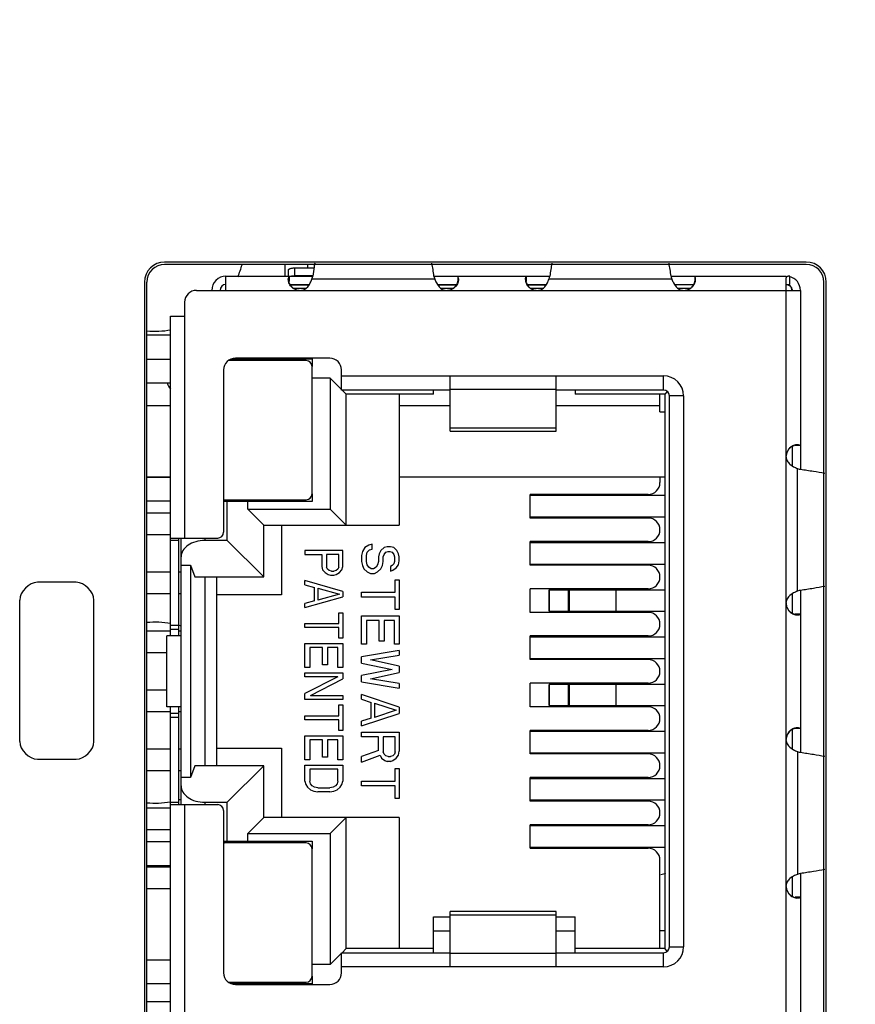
# Model space of a CAD drawing. Header units: inches. Extents: x 0 to 34, y 0 to 22.
# Tile 30 of 121: x 17.8 to 18.5, y 8.7 to 9.5. Entities that reach past the tile are written whole.
import ezdxf

# ---------------------------------------------------------------- set-up
doc = ezdxf.new("R2010")
doc.units = ezdxf.units.IN
doc.header["$LTSCALE"] = 1.87
doc.header["$MEASUREMENT"] = 0
doc.layers.get('0').update_dxf_attribs({"linetype": 'CONTINUOUS'})
doc.layers.add('DIMENSIONS', color=7, linetype='CONTINUOUS')
doc.styles.get("Standard").update_dxf_attribs({"font": 'txt', "width": 0.8})
doc.dimstyles.new('DIMSTYLE_1', dxfattribs={"dimtxt": 0.125, "dimasz": 0.18, "dimexe": 0.125, "dimexo": 0.0625, "dimgap": 0.0625, "dimtad": 0, "dimtih": 1, "dimtoh": 1, "dimdec": 3, "dimzin": 4, "dimdsep": 46, "dimtxsty": 'STANDARD', "dimblk": '_FILLED', "dimblk1": '_FILLED', "dimblk2": '_FILLED', "dimcen": 0.09, "dimadec": 0, "dimazin": 0, "dimtp": 0.001, "dimtm": 0.001, "dimtfac": 1, "dimtdec": 3, "dimtofl": 0, "dimtmove": 0, "dimatfit": 3, "dimldrblk": '_FILLED', "dimfxl": 1, "dimtolj": 1, "dimtzin": 4, "dimarcsym": 0})

# ---------------------------------------------------------------- blocks, each defined once
blk = doc.blocks.new('_FILLED')
at = {"color": 0, "linetype": 'BYBLOCK'}
blk.add_solid([(0, 0), (-1, 0.1736), (-1, -0.1736)], dxfattribs=at)
blk = doc.blocks.new('*D11')
at = {"layer": 'DIMENSIONS', "color": 2, "linetype": 'CONTINUOUS'}
for p, q in [((18.56376, 10.16705), (19.71359, 10.16705)), ((19.58859, 10.16705), (19.58859, 9.55705)), ((19.58859, 8.69705), (19.58859, 9.11955)), ((18.56376, 8.69705), (19.71359, 8.69705))]:
    blk.add_line(p, q, dxfattribs=at)
at = {"layer": 'DIMENSIONS', "color": 2, "linetype": 'CONTINUOUS', "xscale": 0.18, "yscale": 0.18, "zscale": 0.18}
for p, rotation in [((19.58859, 10.16705), 90), ((19.58859, 8.69705), 270)]:
    blk.add_blockref('_FILLED', p, dxfattribs=dict(at, rotation=rotation))
at = {"layer": 'DIMENSIONS', "color": 2, "linetype": 'CONTINUOUS', "insert": (19.48859, 9.49455), "char_height": 0.125, "width": 0.7, "attachment_point": 2, "line_spacing_factor": 0.9}
blk.add_mtext('1.470\\P[37.34]', dxfattribs=at)
blk = doc.blocks.new('*D12')
at = {"layer": 'DIMENSIONS', "color": 2, "linetype": 'CONTINUOUS'}
for p, q in [((18.56376, 8.69705), (19.71359, 8.69705)), ((19.58859, 8.69705), (19.58859, 7.89805)), ((19.58859, 6.84905), (19.58859, 7.46055)), ((18.41226, 6.84905), (19.71359, 6.84905))]:
    blk.add_line(p, q, dxfattribs=at)
at = {"layer": 'DIMENSIONS', "color": 2, "linetype": 'CONTINUOUS', "xscale": 0.18, "yscale": 0.18, "zscale": 0.18}
for p, rotation in [((19.58859, 8.69705), 90), ((19.58859, 6.84905), 270)]:
    blk.add_blockref('_FILLED', p, dxfattribs=dict(at, rotation=rotation))
at = {"layer": 'DIMENSIONS', "color": 2, "linetype": 'CONTINUOUS', "insert": (19.48859, 7.83555), "char_height": 0.125, "width": 0.7, "attachment_point": 2, "line_spacing_factor": 0.9}
blk.add_mtext('1.848\\P[46.94]', dxfattribs=at)

msp = doc.modelspace()

# ---------------------------------------------------------------- linework, layer by layer
at = {"color": 7, "linetype": 'CONTINUOUS'}
for p, q in [((18.48626, 9.31905), (17.94226, 9.31905)), ((18.48626, 9.31705), (17.94226, 9.31705)), ((18.04429, 9.31705), (18.04429, 9.30705)), ((18.06359, 9.31405), (18.06359, 9.31705)), ((17.92526, 9.30205), (17.92526, 8.09205)), ((17.92726, 8.09205), (17.92726, 9.30205)), ((18.50126, 8.09205), (18.50126, 9.30205)), ((18.50326, 8.09205), (18.50326, 9.30205)), ((17.94726, 9.23655), (17.92726, 9.23655)), ((18.06226, 9.23555), (17.99658, 9.23555)), ((17.99809, 9.23655), (18.03776, 9.23655)), ((18.01776, 9.23555), (18.01776, 9.23655)), ((18.0386, 9.23605), (18.01776, 9.23605)), ((18.03776, 9.23655), (18.03776, 9.23605)), ((18.0386, 9.23605), (18.03875, 9.23555)), ((18.06726, 9.12255), (18.06726, 9.23055)), ((17.92726, 9.21655), (17.94726, 9.21655)), ((17.92726, 9.13655), (17.94726, 9.13655)), ((17.92726, 9.11655), (17.94726, 9.11655)), ((18.03776, 9.11655), (17.99226, 9.11655)), ((17.99326, 9.11755), (18.06226, 9.11755)), ((18.01691, 9.11705), (18.01676, 9.11755)), ((18.01691, 9.11705), (18.0386, 9.11705)), ((18.01776, 9.11655), (18.01776, 9.11705)), ((18.03776, 9.11705), (18.03776, 9.11655)), ((18.03875, 9.11755), (18.0386, 9.11705)), ((17.94726, 9.10605), (17.92726, 9.10605)), ((17.92726, 9.08805), (17.94726, 9.08805)), ((17.94726, 9.05605), (17.92726, 9.05605)), ((17.95626, 9.05605), (17.95426, 9.05605)), ((17.92726, 9.03805), (17.94726, 9.03805)), ((17.95426, 9.03805), (17.95626, 9.03805)), ((17.94726, 9.00605), (17.92726, 9.00605)), ((17.95626, 9.00605), (17.95426, 9.00605)), ((18.36626, 9.00105), (18.25226, 9.00105)), ((17.92726, 8.98805), (17.94426, 8.98805)), ((18.25226, 8.98305), (18.36626, 8.98305)), ((17.94426, 8.95605), (17.92726, 8.95605)), ((17.92726, 8.93805), (17.94726, 8.93805)), ((17.95426, 8.93805), (17.95626, 8.93805)), ((17.94726, 8.90605), (17.92726, 8.90605)), ((17.95626, 8.90605), (17.95426, 8.90605)), ((17.92726, 8.88805), (17.94726, 8.88805)), ((17.95426, 8.88805), (17.95626, 8.88805)), ((17.94726, 8.85605), (17.92726, 8.85605)), ((17.92726, 8.83805), (17.94726, 8.83805)), ((17.94726, 8.82755), (17.92726, 8.82755)), ((17.99226, 8.82755), (18.03776, 8.82755)), ((18.06226, 8.82655), (17.99326, 8.82655)), ((18.01776, 8.82655), (18.01776, 8.82755)), ((18.0386, 8.82705), (18.01776, 8.82705)), ((18.03776, 8.82755), (18.03776, 8.82705)), ((18.0386, 8.82705), (18.03875, 8.82655)), ((18.06726, 8.71355), (18.06726, 8.82155)), ((17.92726, 8.80755), (17.94726, 8.80755)), ((17.94726, 8.80605), (17.92726, 8.80605)), ((17.92726, 8.78805), (17.94726, 8.78805)), ((17.92726, 8.72755), (17.94726, 8.72755)), ((17.92726, 8.70755), (17.94726, 8.70755)), ((17.99658, 8.70855), (18.06226, 8.70855)), ((18.03776, 8.70755), (17.99808, 8.70755)), ((18.01691, 8.70805), (18.01676, 8.70855)), ((18.01691, 8.70805), (18.0386, 8.70805)), ((18.01776, 8.70755), (18.01776, 8.70805)), ((18.03776, 8.70805), (18.03776, 8.70755)), ((18.03875, 8.70855), (18.0386, 8.70805))]:
    msp.add_line(p, q, dxfattribs=at)
at = {"color": 6, "linetype": 'CONTINUOUS'}
for p, q in [((18.04726, 9.30705), (18.04726, 9.31231)), ((18.04978, 9.30726), (18.05226, 9.30748)), ((18.05226, 9.31405), (18.05226, 9.30748)), ((18.05226, 9.31405), (18.06905, 9.31405)), ((18.06772, 9.30748), (18.05226, 9.30748)), ((18.06772, 9.30611), (18.06787, 9.3072)), ((18.17064, 9.3072), (18.17079, 9.30611)), ((18.26872, 9.30611), (18.26887, 9.3072)), ((18.37164, 9.3072), (18.37179, 9.30611)), ((17.99426, 9.29505), (17.99426, 9.30705)), ((17.99426, 9.30705), (18.06772, 9.30705)), ((18.04714, 9.30484), (18.0472, 9.30543)), ((18.04737, 9.30632), (18.0472, 9.30543)), ((18.04773, 9.30705), (18.04737, 9.30632)), ((18.04773, 9.30705), (18.04773, 9.30265)), ((18.04884, 9.30005), (18.06488, 9.30005)), ((18.04902, 9.29976), (18.06469, 9.29976)), ((18.06359, 9.29813), (18.06499, 9.30004)), ((18.06499, 9.30004), (18.06577, 9.30138)), ((18.06717, 9.30457), (18.06772, 9.30611)), ((18.17134, 9.30457), (18.06717, 9.30457)), ((18.17079, 9.30705), (18.26872, 9.30705)), ((18.17079, 9.30611), (18.17134, 9.30457)), ((18.17274, 9.30138), (18.17352, 9.30004)), ((18.17352, 9.30004), (18.17492, 9.29813)), ((18.17363, 9.30005), (18.18967, 9.30005)), ((18.17382, 9.29976), (18.18949, 9.29976)), ((18.19078, 9.30705), (18.19078, 9.30265)), ((18.2482, 9.30543), (18.24814, 9.30484)), ((18.24837, 9.30632), (18.2482, 9.30543)), ((18.24873, 9.30705), (18.24837, 9.30632)), ((18.24873, 9.30705), (18.24873, 9.30265)), ((18.24984, 9.30005), (18.26588, 9.30005)), ((18.25002, 9.29976), (18.26569, 9.29976)), ((18.26459, 9.29813), (18.26599, 9.30004)), ((18.26599, 9.30004), (18.26677, 9.30138)), ((18.26817, 9.30457), (18.26872, 9.30611)), ((18.37234, 9.30457), (18.26817, 9.30457)), ((18.37179, 9.30705), (18.46926, 9.30705)), ((18.37179, 9.30611), (18.37234, 9.30457)), ((18.37374, 9.30138), (18.37452, 9.30004)), ((18.37452, 9.30004), (18.37592, 9.29813)), ((18.37463, 9.30005), (18.39067, 9.30005)), ((18.39178, 9.30705), (18.39178, 9.30265)), ((18.39237, 9.30484), (18.39231, 9.30543)), ((18.46957, 9.30647), (18.46926, 9.30558)), ((18.46926, 8.08851), (18.46926, 9.30558)), ((18.4695, 9.30005), (18.47226, 9.30005)), ((18.47226, 9.30005), (18.47226, 9.30705)), ((17.96926, 9.29505), (18.48126, 9.29505)), ((18.05162, 9.29705), (18.06228, 9.29705)), ((18.06083, 9.29585), (18.06239, 9.29693)), ((18.06239, 9.29693), (18.06359, 9.29813)), ((18.17492, 9.29813), (18.17612, 9.29693)), ((18.17612, 9.29693), (18.17769, 9.29585)), ((18.17624, 9.29705), (18.18689, 9.29705)), ((18.25262, 9.29705), (18.26328, 9.29705)), ((18.26183, 9.29585), (18.26339, 9.29693)), ((18.26339, 9.29693), (18.26459, 9.29813)), ((18.37592, 9.29813), (18.37712, 9.29693)), ((18.37712, 9.29693), (18.37869, 9.29585)), ((18.37724, 9.29705), (18.38789, 9.29705)), ((18.48126, 9.29505), (18.48126, 9.14358)), ((17.95926, 9.28505), (17.95926, 9.08505)), ((17.94726, 9.00205), (17.94726, 9.27305)), ((17.94726, 9.27305), (17.95926, 9.27305)), ((17.94726, 9.25705), (17.92726, 9.25705)), ((17.99972, 9.23705), (18.06726, 9.23705)), ((18.08226, 9.23755), (18.00226, 9.23755)), ((18.04726, 9.23705), (18.04726, 9.23555)), ((18.06526, 9.23755), (18.06526, 9.23705)), ((18.06626, 9.23705), (18.06576, 9.23755)), ((18.06726, 9.23705), (18.06726, 9.23055)), ((17.99226, 9.22755), (17.99226, 9.09005)), ((18.09226, 9.21055), (18.09226, 9.22755)), ((18.08276, 9.22054), (18.06726, 9.22054)), ((18.08276, 9.22054), (18.08276, 9.10954)), ((18.09226, 9.21105), (18.08276, 9.22054)), ((18.09226, 9.22255), (18.36526, 9.22255)), ((18.18426, 9.17564), (18.18426, 9.22255)), ((18.27426, 9.17564), (18.27426, 9.22255)), ((18.36526, 9.21055), (18.36526, 9.22255)), ((18.18426, 9.21055), (18.09226, 9.21055)), ((18.09626, 9.20705), (18.09276, 9.21055)), ((18.09626, 9.09605), (18.09626, 9.20705)), ((18.17026, 9.20705), (18.09626, 9.20705)), ((18.14126, 9.20705), (18.14126, 9.09605)), ((18.17026, 9.20705), (18.17026, 9.21055)), ((18.27426, 9.21095), (18.18426, 9.21095)), ((18.36526, 9.21055), (18.27426, 9.21055)), ((18.29026, 9.21055), (18.29026, 9.20705)), ((18.36626, 9.20705), (18.29026, 9.20705)), ((18.36226, 9.19205), (18.36226, 9.20705)), ((18.36842, 9.20921), (18.36626, 9.20705)), ((18.36626, 9.20705), (18.36626, 8.73705)), ((18.37026, 8.73855), (18.37026, 9.20555)), ((18.38226, 9.20555), (18.37026, 9.20555)), ((18.38226, 9.20555), (18.38226, 8.73855)), ((17.94726, 9.19705), (17.92726, 9.19705)), ((18.18426, 9.19705), (18.14126, 9.19705)), ((18.36226, 9.19705), (18.27426, 9.19705)), ((18.36226, 9.19205), (18.36626, 9.19205)), ((18.18426, 9.1786), (18.27426, 9.1786)), ((18.18426, 9.17564), (18.27426, 9.17564)), ((18.47426, 9.16246), (18.47426, 9.14642)), ((18.48126, 9.16357), (18.47686, 9.16357)), ((18.47964, 9.1641), (18.47905, 9.16416)), ((18.48053, 9.16393), (18.47964, 9.1641)), ((18.48126, 9.16357), (18.48053, 9.16393)), ((18.47234, 9.14771), (18.47425, 9.14631)), ((18.47425, 9.14631), (18.47559, 9.14553)), ((18.47878, 9.03996), (18.47878, 9.14413)), ((18.47878, 9.14413), (18.48032, 9.14358)), ((18.48032, 9.14358), (18.48141, 9.14343)), ((17.92726, 9.13705), (17.94726, 9.13705)), ((18.14126, 9.13705), (18.36626, 9.13705)), ((18.36226, 9.13705), (18.36226, 9.13205)), ((18.06726, 9.11605), (17.99226, 9.11605)), ((17.99526, 9.08305), (17.99526, 9.11605)), ((18.01276, 9.10954), (18.01276, 9.11605)), ((18.04726, 9.11755), (18.04726, 9.11605)), ((18.06726, 9.12255), (18.06726, 9.11605)), ((18.25226, 9.10205), (18.25226, 9.12205)), ((18.35226, 9.12205), (18.25226, 9.12205)), ((18.36626, 9.12105), (18.25226, 9.12105)), ((18.01276, 9.10954), (18.08276, 9.10954)), ((18.02626, 9.09605), (18.01276, 9.10954)), ((18.08276, 9.10954), (18.09626, 9.09605)), ((18.25226, 9.10305), (18.36626, 9.10305)), ((18.35226, 9.10205), (18.25226, 9.10205)), ((18.02626, 9.05205), (18.02626, 9.09605)), ((18.02626, 9.09605), (18.14126, 9.09605)), ((18.04126, 9.09605), (18.04126, 9.03705)), ((17.94726, 9.08505), (17.98726, 9.08505)), ((17.94726, 9.08331), (17.95426, 9.08331)), ((17.95426, 9.00205), (17.95426, 9.08505)), ((17.95626, 8.85905), (17.95626, 9.08505)), ((17.97626, 9.08505), (17.97626, 9.08305)), ((17.99526, 9.08305), (17.97626, 9.08305)), ((17.99526, 9.08305), (18.02626, 9.05205)), ((18.25226, 9.06205), (18.25226, 9.08205)), ((18.35226, 9.08205), (18.25226, 9.08205)), ((18.06126, 9.07445), (18.06126, 9.07105)), ((18.09326, 9.07445), (18.06126, 9.07445)), ((18.09326, 9.06085), (18.09326, 9.07445)), ((18.10994, 9.07375), (18.10926, 9.07041)), ((18.11198, 9.07708), (18.10994, 9.07375)), ((18.11538, 9.07908), (18.11198, 9.07708)), ((18.11402, 9.07308), (18.11606, 9.07508)), ((18.11811, 9.07975), (18.11538, 9.07908)), ((18.11606, 9.07508), (18.11811, 9.07575)), ((18.11811, 9.07575), (18.11811, 9.07975)), ((18.1256, 9.07441), (18.12423, 9.07175)), ((18.12832, 9.07708), (18.1256, 9.07441)), ((18.13104, 9.07775), (18.12832, 9.07708)), ((18.12968, 9.07308), (18.13172, 9.07375)), ((18.13377, 9.07775), (18.13104, 9.07775)), ((18.13172, 9.07375), (18.13309, 9.07375)), ((18.13309, 9.07375), (18.13513, 9.07308)), ((18.13649, 9.07708), (18.13377, 9.07775)), ((18.13921, 9.07441), (18.13649, 9.07708)), ((18.14057, 9.07175), (18.13921, 9.07441)), ((18.36626, 9.08105), (18.25226, 9.08105)), ((18.06126, 9.07105), (18.07555, 9.07105)), ((18.07555, 9.07105), (18.07555, 9.06085)), ((18.07964, 9.07105), (18.07964, 9.06028)), ((18.08985, 9.07105), (18.07964, 9.07105)), ((18.08985, 9.06028), (18.08985, 9.07105)), ((18.10926, 9.07041), (18.10926, 9.06508)), ((18.10926, 9.06508), (18.10994, 9.06175)), ((18.11334, 9.07041), (18.11402, 9.07308)), ((18.11334, 9.06508), (18.11334, 9.07041)), ((18.11402, 9.06241), (18.11334, 9.06508)), ((18.12355, 9.06508), (18.12287, 9.06241)), ((18.12423, 9.07175), (18.12355, 9.06908)), ((18.12355, 9.06908), (18.12355, 9.06508)), ((18.12696, 9.06175), (18.12764, 9.06508)), ((18.12764, 9.06908), (18.12832, 9.07108)), ((18.12764, 9.06508), (18.12764, 9.06908)), ((18.12832, 9.07108), (18.12968, 9.07308)), ((18.13513, 9.07308), (18.13649, 9.07108)), ((18.13649, 9.07108), (18.13717, 9.06908)), ((18.13717, 9.06508), (18.13649, 9.06308)), ((18.13717, 9.06908), (18.13717, 9.06508)), ((18.14126, 9.06908), (18.14057, 9.07175)), ((18.14057, 9.06241), (18.14126, 9.06575)), ((18.14126, 9.06575), (18.14126, 9.06908)), ((17.95626, 9.06204), (17.9642, 9.06204)), ((17.9642, 9.06204), (17.9642, 8.88205)), ((17.9642, 9.06204), (17.96802, 9.05205)), ((18.07555, 9.06085), (18.07623, 9.05801)), ((18.07623, 9.05801), (18.07828, 9.05575)), ((18.08032, 9.05858), (18.07964, 9.06028)), ((18.08168, 9.05745), (18.08032, 9.05858)), ((18.08372, 9.05688), (18.08168, 9.05745)), ((18.08372, 9.05688), (18.08577, 9.05688)), ((18.08781, 9.05745), (18.08577, 9.05688)), ((18.08917, 9.05858), (18.08781, 9.05745)), ((18.08985, 9.06028), (18.08917, 9.05858)), ((18.09053, 9.05575), (18.09257, 9.05801)), ((18.09257, 9.05801), (18.09326, 9.06085)), ((18.10994, 9.06175), (18.1113, 9.05908)), ((18.1113, 9.05908), (18.11402, 9.05641)), ((18.11538, 9.06041), (18.11402, 9.06241)), ((18.11743, 9.05908), (18.11538, 9.06041)), ((18.11947, 9.05908), (18.11743, 9.05908)), ((18.12151, 9.06041), (18.11947, 9.05908)), ((18.12287, 9.06241), (18.12151, 9.06041)), ((18.12287, 9.05641), (18.1256, 9.05908)), ((18.1256, 9.05908), (18.12696, 9.06175)), ((18.13513, 9.06175), (18.13377, 9.06108)), ((18.13377, 9.06108), (18.13377, 9.05708)), ((18.13377, 9.05708), (18.13581, 9.05775)), ((18.13649, 9.06308), (18.13513, 9.06175)), ((18.13581, 9.05775), (18.13853, 9.05975)), ((18.13853, 9.05975), (18.14057, 9.06241)), ((18.25226, 9.06305), (18.36626, 9.06305)), ((18.35226, 9.06205), (18.25226, 9.06205)), ((17.96802, 9.05205), (18.02626, 9.05205)), ((17.97626, 9.05205), (17.97626, 8.89205)), ((17.98626, 9.05205), (17.98626, 8.89205)), ((18.06126, 9.04555), (18.06126, 9.04895)), ((18.09326, 9.03988), (18.06126, 9.04895)), ((18.07828, 9.05575), (18.081, 9.05405)), ((18.081, 9.05405), (18.08304, 9.05348)), ((18.08304, 9.05348), (18.08577, 9.05348)), ((18.08577, 9.05348), (18.08781, 9.05405)), ((18.08781, 9.05405), (18.09053, 9.05575)), ((18.11402, 9.05641), (18.11674, 9.05508)), ((18.11674, 9.05508), (18.12015, 9.05508)), ((18.12015, 9.05508), (18.12287, 9.05641)), ((18.13785, 9.03908), (18.13785, 9.04975)), ((18.13785, 9.04975), (18.14126, 9.04975)), ((18.14126, 9.04975), (18.14126, 9.02441)), ((18.06126, 9.04555), (18.06943, 9.04328)), ((18.06943, 9.03195), (18.06943, 9.04328)), ((18.07215, 9.04271), (18.07215, 9.03251)), ((18.07215, 9.04271), (18.09053, 9.03761)), ((18.25226, 9.02205), (18.25226, 9.04205)), ((18.35226, 9.04205), (18.25226, 9.04205)), ((18.26826, 9.02305), (18.26826, 9.04105)), ((18.26826, 9.04105), (18.36626, 9.04105)), ((18.2683, 9.04105), (18.2683, 9.02305)), ((18.28464, 9.02305), (18.28464, 9.04105)), ((18.28512, 9.04105), (18.28512, 9.02305)), ((18.32523, 9.02305), (18.32523, 9.04105)), ((18.48032, 9.04051), (18.47878, 9.03996)), ((18.48141, 9.04066), (18.48032, 9.04051)), ((18.48126, 9.04051), (18.48126, 8.90358)), ((18.04126, 9.03705), (17.98626, 9.03705)), ((18.06126, 9.02628), (18.09326, 9.03535)), ((18.06943, 9.03195), (18.06126, 9.02968)), ((18.09053, 9.03761), (18.07215, 9.03251)), ((18.09326, 9.03988), (18.09326, 9.03535)), ((18.10926, 9.03508), (18.10926, 9.03908)), ((18.10926, 9.03908), (18.13785, 9.03908)), ((18.13785, 9.03508), (18.10926, 9.03508)), ((18.13785, 9.02441), (18.13785, 9.03508)), ((18.47425, 9.03778), (18.47234, 9.03638)), ((18.47559, 9.03856), (18.47425, 9.03778)), ((18.47426, 9.03767), (18.47426, 9.02163)), ((18.06126, 9.02628), (18.06126, 9.02968)), ((18.14126, 9.02441), (18.13785, 9.02441)), ((18.08985, 9.01268), (18.08985, 9.02175)), ((18.08985, 9.02175), (18.09326, 9.02175)), ((18.09326, 9.02175), (18.09326, 9.00021)), ((18.10926, 8.99508), (18.10926, 9.01908)), ((18.10926, 9.01908), (18.14126, 9.01908)), ((18.11334, 9.01508), (18.11334, 8.99508)), ((18.12423, 9.01508), (18.11334, 9.01508)), ((18.12423, 8.99775), (18.12423, 9.01508)), ((18.12832, 9.01508), (18.12832, 8.99775)), ((18.13717, 9.01508), (18.12832, 9.01508)), ((18.13717, 8.99508), (18.13717, 9.01508)), ((18.14126, 9.01908), (18.14126, 8.99508)), ((18.35226, 9.02205), (18.25226, 9.02205)), ((18.26826, 9.02305), (18.36626, 9.02305)), ((18.48126, 9.02052), (18.47687, 9.02052)), ((18.47905, 9.01993), (18.47964, 9.01999)), ((17.95426, 9.01095), (17.94726, 9.01095)), ((17.94726, 9.00769), (17.95426, 9.00769)), ((18.06126, 9.00928), (18.06126, 9.01268)), ((18.06126, 9.01268), (18.08985, 9.01268)), ((18.08985, 9.00928), (18.06126, 9.00928)), ((18.08985, 9.00021), (18.08985, 9.00928)), ((17.94426, 8.94205), (17.94426, 9.00205)), ((17.95626, 9.00205), (17.94426, 9.00205)), ((18.09326, 9.00021), (18.08985, 9.00021)), ((18.25226, 8.98205), (18.25226, 9.00205)), ((18.35226, 9.00205), (18.25226, 9.00205)), ((18.06126, 8.97528), (18.06126, 8.99568)), ((18.06126, 8.99568), (18.09326, 8.99568)), ((18.06534, 8.99228), (18.06534, 8.97528)), ((18.07623, 8.99228), (18.06534, 8.99228)), ((18.07623, 8.97755), (18.07623, 8.99228)), ((18.08032, 8.99228), (18.08032, 8.97755)), ((18.08917, 8.99228), (18.08032, 8.99228)), ((18.08917, 8.97528), (18.08917, 8.99228)), ((18.09326, 8.99568), (18.09326, 8.97528)), ((18.11334, 8.99508), (18.10926, 8.99508)), ((18.12832, 8.99775), (18.12423, 8.99775)), ((18.14126, 8.99508), (18.13717, 8.99508)), ((18.14126, 8.98975), (18.10926, 8.98441)), ((18.10926, 8.97908), (18.10926, 8.98441)), ((18.11674, 8.98175), (18.14126, 8.98575)), ((18.14126, 8.97641), (18.11674, 8.98175)), ((18.14126, 8.98975), (18.14126, 8.98575)), ((18.35226, 8.98205), (18.25226, 8.98205)), ((18.06534, 8.97528), (18.06126, 8.97528)), ((18.08032, 8.97755), (18.07623, 8.97755)), ((18.09326, 8.97528), (18.08917, 8.97528)), ((18.10926, 8.97908), (18.13513, 8.97375)), ((18.13513, 8.97375), (18.10926, 8.96841)), ((18.14126, 8.97641), (18.14126, 8.97108)), ((18.06126, 8.96735), (18.06126, 8.97075)), ((18.06126, 8.97075), (18.09326, 8.97075)), ((18.08917, 8.96735), (18.06126, 8.95318)), ((18.08917, 8.96735), (18.06126, 8.96735)), ((18.06602, 8.95148), (18.09326, 8.96565)), ((18.09326, 8.97075), (18.09326, 8.96565)), ((18.10926, 8.96308), (18.10926, 8.96841)), ((18.11674, 8.96575), (18.14126, 8.97108)), ((18.14126, 8.96175), (18.11674, 8.96575)), ((18.10926, 8.96308), (18.14126, 8.95775)), ((18.14126, 8.96175), (18.14126, 8.95775)), ((18.25226, 8.94205), (18.25226, 8.96205)), ((18.35226, 8.96205), (18.25226, 8.96205)), ((18.26826, 8.94305), (18.26826, 8.96105)), ((18.36626, 8.96105), (18.26826, 8.96105)), ((18.2683, 8.96105), (18.2683, 8.94305)), ((18.28464, 8.94305), (18.28464, 8.96105)), ((18.28512, 8.96105), (18.28512, 8.94305)), ((18.32523, 8.94305), (18.32523, 8.96105)), ((18.06126, 8.94808), (18.06126, 8.95318)), ((18.06602, 8.95148), (18.09326, 8.95148)), ((18.09326, 8.95148), (18.09326, 8.94808)), ((18.10926, 8.94841), (18.10926, 8.95241)), ((18.14126, 8.94175), (18.10926, 8.95241)), ((18.10926, 8.94841), (18.11743, 8.94575)), ((17.95626, 8.94205), (17.94426, 8.94205)), ((17.94726, 8.45205), (17.94726, 8.94205)), ((17.95426, 8.85905), (17.95426, 8.94205)), ((18.09326, 8.94808), (18.06126, 8.94808)), ((18.08985, 8.93448), (18.08985, 8.94355)), ((18.08985, 8.94355), (18.09326, 8.94355)), ((18.09326, 8.94355), (18.09326, 8.92201)), ((18.11743, 8.93241), (18.11743, 8.94575)), ((18.12015, 8.94508), (18.12015, 8.93308)), ((18.12015, 8.94508), (18.13853, 8.93908)), ((18.14126, 8.94175), (18.14126, 8.93641)), ((18.35226, 8.94205), (18.25226, 8.94205)), ((18.26826, 8.94305), (18.36626, 8.94305)), ((17.95426, 8.9364), (17.94726, 8.9364)), ((17.94726, 8.93314), (17.95426, 8.93314)), ((18.06126, 8.93108), (18.06126, 8.93448)), ((18.06126, 8.93448), (18.08985, 8.93448)), ((18.10926, 8.92575), (18.14126, 8.93641)), ((18.11743, 8.93241), (18.10926, 8.92975)), ((18.13853, 8.93908), (18.12015, 8.93308)), ((18.08985, 8.93108), (18.06126, 8.93108)), ((18.08985, 8.92201), (18.08985, 8.93108)), ((18.10926, 8.92575), (18.10926, 8.92975)), ((18.48126, 8.92357), (18.47686, 8.92357)), ((18.47964, 8.9241), (18.47905, 8.92416)), ((18.48053, 8.92393), (18.47964, 8.9241)), ((18.48126, 8.92357), (18.48053, 8.92393)), ((18.06126, 8.89708), (18.06126, 8.91748)), ((18.06126, 8.91748), (18.09326, 8.91748)), ((18.09326, 8.92201), (18.08985, 8.92201)), ((18.09326, 8.91748), (18.09326, 8.89708)), ((18.10926, 8.91641), (18.10926, 8.92041)), ((18.10926, 8.92041), (18.14126, 8.92041)), ((18.12355, 8.91641), (18.10926, 8.91641)), ((18.12355, 8.90508), (18.12355, 8.91641)), ((18.12764, 8.91641), (18.12764, 8.90375)), ((18.13785, 8.91641), (18.12764, 8.91641)), ((18.13785, 8.90375), (18.13785, 8.91641)), ((18.14126, 8.92041), (18.14126, 8.90441)), ((18.25226, 8.90205), (18.25226, 8.92205)), ((18.35226, 8.92205), (18.25226, 8.92205)), ((18.36626, 8.92105), (18.25226, 8.92105)), ((18.47426, 8.92246), (18.47426, 8.90642)), ((17.98626, 8.90705), (18.04126, 8.90705)), ((18.04126, 8.90705), (18.04126, 8.84805)), ((18.06534, 8.91408), (18.06534, 8.89708)), ((18.07623, 8.91408), (18.06534, 8.91408)), ((18.07623, 8.89935), (18.07623, 8.91408)), ((18.08032, 8.91408), (18.08032, 8.89935)), ((18.08917, 8.91408), (18.08032, 8.91408)), ((18.08917, 8.89708), (18.08917, 8.91408)), ((18.47234, 8.90771), (18.47425, 8.90631)), ((18.08032, 8.89935), (18.07623, 8.89935)), ((18.12355, 8.90508), (18.10926, 8.89975)), ((18.10926, 8.89508), (18.12492, 8.90108)), ((18.10926, 8.89508), (18.10926, 8.89975)), ((18.12492, 8.90108), (18.12628, 8.89841)), ((18.12628, 8.89841), (18.129, 8.89641)), ((18.12832, 8.90175), (18.12764, 8.90375)), ((18.12968, 8.90041), (18.12832, 8.90175)), ((18.13172, 8.89975), (18.12968, 8.90041)), ((18.13172, 8.89975), (18.13377, 8.89975)), ((18.13581, 8.90041), (18.13377, 8.89975)), ((18.13717, 8.90175), (18.13581, 8.90041)), ((18.13581, 8.89641), (18.13853, 8.89841)), ((18.13785, 8.90375), (18.13717, 8.90175)), ((18.13853, 8.89841), (18.14057, 8.90108)), ((18.14057, 8.90108), (18.14126, 8.90441)), ((18.25226, 8.90305), (18.36626, 8.90305)), ((18.35226, 8.90205), (18.25226, 8.90205)), ((18.47425, 8.90631), (18.47559, 8.90553)), ((18.47878, 8.90413), (18.47878, 8.79996)), ((18.47878, 8.90413), (18.48032, 8.90358)), ((18.48032, 8.90358), (18.48141, 8.90343)), ((17.96802, 8.89205), (17.9642, 8.88205)), ((18.02626, 8.89205), (17.96802, 8.89205)), ((18.02626, 8.89205), (17.99526, 8.86105)), ((18.02626, 8.84805), (18.02626, 8.89205)), ((18.06534, 8.89708), (18.06126, 8.89708)), ((18.06126, 8.87895), (18.06126, 8.89255)), ((18.06126, 8.89255), (18.09326, 8.89255)), ((18.09326, 8.89708), (18.08917, 8.89708)), ((18.09326, 8.89255), (18.09326, 8.87895)), ((18.129, 8.89641), (18.13104, 8.89575)), ((18.13377, 8.89575), (18.13104, 8.89575)), ((18.13377, 8.89575), (18.13581, 8.89641)), ((18.13785, 8.87908), (18.13785, 8.88975)), ((18.13785, 8.88975), (18.14126, 8.88975)), ((18.14126, 8.88975), (18.14126, 8.86441)), ((17.9642, 8.88205), (17.95626, 8.88205)), ((18.06534, 8.88915), (18.06534, 8.87895)), ((18.08917, 8.88915), (18.06534, 8.88915)), ((18.08917, 8.87895), (18.08917, 8.88915)), ((18.25226, 8.86205), (18.25226, 8.88205)), ((18.35226, 8.88205), (18.25226, 8.88205)), ((18.06126, 8.87895), (18.06194, 8.87611)), ((18.06194, 8.87611), (18.0633, 8.87385)), ((18.0633, 8.87385), (18.06602, 8.87158)), ((18.06602, 8.87668), (18.06534, 8.87895)), ((18.06738, 8.87498), (18.06602, 8.87668)), ((18.06943, 8.87385), (18.06738, 8.87498)), ((18.07215, 8.87328), (18.06943, 8.87385)), ((18.07215, 8.87328), (18.08236, 8.87328)), ((18.08509, 8.87385), (18.08236, 8.87328)), ((18.08713, 8.87498), (18.08509, 8.87385)), ((18.08849, 8.87668), (18.08713, 8.87498)), ((18.08917, 8.87895), (18.08849, 8.87668)), ((18.08849, 8.87158), (18.09121, 8.87385)), ((18.09121, 8.87385), (18.09257, 8.87611)), ((18.09257, 8.87611), (18.09326, 8.87895)), ((18.10926, 8.87508), (18.10926, 8.87908)), ((18.10926, 8.87908), (18.13785, 8.87908)), ((18.13785, 8.87508), (18.10926, 8.87508)), ((18.13785, 8.86441), (18.13785, 8.87508)), ((18.36626, 8.88105), (18.25226, 8.88105)), ((18.06602, 8.87158), (18.06874, 8.87045)), ((18.06874, 8.87045), (18.07215, 8.86988)), ((18.08236, 8.86988), (18.07215, 8.86988)), ((18.08236, 8.86988), (18.08577, 8.87045)), ((18.08577, 8.87045), (18.08849, 8.87158)), ((17.95426, 8.86078), (17.94726, 8.86078)), ((17.94726, 8.85905), (17.98726, 8.85905)), ((17.95926, 8.85905), (17.95926, 8.53505)), ((17.97626, 8.86105), (17.97626, 8.85905)), ((17.97626, 8.86105), (17.99526, 8.86105)), ((17.99526, 8.82805), (17.99526, 8.86105)), ((18.14126, 8.86441), (18.13785, 8.86441)), ((18.25226, 8.86305), (18.36626, 8.86305)), ((18.35226, 8.86205), (18.25226, 8.86205)), ((17.99226, 8.85405), (17.99226, 8.71655)), ((18.01276, 8.83455), (18.02626, 8.84805)), ((18.14126, 8.84805), (18.02626, 8.84805)), ((18.09626, 8.84805), (18.08276, 8.83455)), ((18.09626, 8.73705), (18.09626, 8.84805)), ((18.14126, 8.84805), (18.14126, 8.73705)), ((18.25226, 8.82205), (18.25226, 8.84205)), ((18.35226, 8.84205), (18.25226, 8.84205)), ((18.36626, 8.84105), (18.25226, 8.84105)), ((18.01276, 8.82805), (18.01276, 8.83455)), ((18.01276, 8.83455), (18.08276, 8.83455)), ((18.08276, 8.83455), (18.08276, 8.72355)), ((17.99226, 8.82805), (18.06726, 8.82805)), ((18.04726, 8.82805), (18.04726, 8.82655)), ((18.06726, 8.82805), (18.06726, 8.82155)), ((18.25226, 8.82305), (18.36626, 8.82305)), ((18.25226, 8.82205), (18.35226, 8.82205)), ((18.36226, 8.73705), (18.36226, 8.81205)), ((18.47559, 8.79856), (18.47425, 8.79778)), ((18.48032, 8.80051), (18.47878, 8.79996)), ((18.48141, 8.80066), (18.48032, 8.80051)), ((18.48126, 8.80051), (18.48126, 8.59358)), ((18.47425, 8.79778), (18.47234, 8.79638)), ((18.47426, 8.79767), (18.47426, 8.78163)), ((18.48126, 8.78052), (18.47687, 8.78052)), ((18.47905, 8.77993), (18.47964, 8.77999)), ((18.18426, 8.72155), (18.18426, 8.76845)), ((18.27426, 8.76845), (18.18426, 8.76845)), ((18.27426, 8.76549), (18.18426, 8.76549)), ((18.27426, 8.72155), (18.27426, 8.76845)), ((18.17026, 8.73355), (18.17026, 8.76405)), ((18.17026, 8.76405), (18.18426, 8.76405)), ((18.27426, 8.76405), (18.29026, 8.76405)), ((18.29026, 8.73355), (18.29026, 8.76405)), ((18.17026, 8.75205), (18.18426, 8.75205)), ((18.27426, 8.75205), (18.29026, 8.75205)), ((18.36626, 8.75205), (18.36226, 8.75205)), ((18.08276, 8.72355), (18.09226, 8.73305)), ((18.09226, 8.71655), (18.09226, 8.73355)), ((18.09226, 8.73355), (18.18426, 8.73355)), ((18.09276, 8.73355), (18.09626, 8.73705)), ((18.17026, 8.73705), (18.09626, 8.73705)), ((18.18426, 8.73314), (18.27426, 8.73314)), ((18.27426, 8.73355), (18.36526, 8.73355)), ((18.36626, 8.73705), (18.29026, 8.73705)), ((18.36526, 8.72155), (18.36526, 8.73355)), ((18.36842, 8.73488), (18.36626, 8.73705)), ((18.37026, 8.73855), (18.38226, 8.73855)), ((18.08276, 8.72355), (18.06726, 8.72355)), ((18.36526, 8.72155), (18.09226, 8.72155)), ((18.06726, 8.70705), (17.99972, 8.70705)), ((18.00226, 8.70655), (18.08226, 8.70655)), ((18.04726, 8.70855), (18.04726, 8.70705)), ((18.06526, 8.70655), (18.06526, 8.70705)), ((18.06576, 8.70655), (18.06626, 8.70705)), ((18.06726, 8.71355), (18.06726, 8.70705)), ((17.92726, 8.69205), (17.94726, 8.69205))]:
    msp.add_line(p, q, dxfattribs=at)
at = {"color": 40, "linetype": 'CONTINUOUS'}
for p, q in [((17.86738, 9.04755), (17.83439, 9.04755)), ((17.81939, 8.91255), (17.81939, 9.03255)), ((17.88238, 8.91255), (17.88238, 9.03255)), ((17.83439, 8.89755), (17.86738, 8.89755))]:
    msp.add_line(p, q, dxfattribs=at)
at = {"color": 7, "linetype": 'CONTINUOUS'}
for centre, radius, start, end in [((17.94226, 9.30205), 0.017, 90, 180), ((17.94226, 9.30205), 0.015, 90, 180), ((18.48626, 9.30205), 0.017, 0, 90), ((18.48626, 9.30205), 0.015, 0, 90), ((18.46926, 9.29505), 0.005, 0, 87.13814), ((18.06226, 9.23055), 0.005, 0, 90), ((17.99326, 9.12255), 0.005, 257.52279, 270), ((18.06226, 9.12255), 0.005, 270, 360), ((17.99326, 8.82155), 0.005, 90, 102.48159), ((18.06226, 8.82155), 0.005, 0, 90), ((18.06226, 8.71355), 0.005, 270, 360)]:
    msp.add_arc(centre, radius, start, end, dxfattribs=at)
at = {"color": 6, "linetype": 'CONTINUOUS'}
for centre, radius, start, end in [((18.58566, 9.23383), 0.52295, 170.72183, 171.07148), ((17.59831, 9.22507), 0.57819, 8.16626, 9.26411), ((18.88168, 9.21886), 0.61915, 170.7721, 171.79742), ((17.79931, 9.22507), 0.57819, 8.16626, 9.26411), ((18.71288, 9.21412), 0.65169, 171.095, 171.78854), ((17.99426, 9.29505), 0.012, 90, 180), ((17.99426, 9.29505), 0.005, 90, 180), ((18.05724, 9.30504), 0.00997, 200.82361, 210.76099), ((18.05731, 9.30508), 0.01005, 210.7559, 218.61393), ((18.05725, 9.30504), 0.00998, 218.62684, 234.86538), ((18.0445, 9.31261), 0.02405, 332.14911, 340.46446), ((18.19412, 9.31266), 0.02417, 199.55587, 207.83067), ((18.18126, 9.30504), 0.00998, 305.13652, 321.38309), ((18.18121, 9.30508), 0.01005, 321.39546, 329.24501), ((18.18128, 9.30504), 0.00996, 329.23973, 339.15243), ((18.18118, 9.30506), 0.01006, 339.23249, 1.94009), ((18.18462, 9.30442), 0.00677, 3.53528, 8.53201), ((18.25824, 9.30504), 0.00997, 200.82366, 210.76098), ((18.25831, 9.30508), 0.01005, 210.75589, 218.61391), ((18.25825, 9.30504), 0.00998, 218.62682, 234.86538), ((18.2455, 9.31261), 0.02405, 332.14911, 340.46446), ((18.39512, 9.31266), 0.02417, 199.55587, 207.83067), ((18.38226, 9.30504), 0.00998, 305.13651, 321.38308), ((18.38221, 9.30508), 0.01005, 321.39546, 329.24502), ((18.38228, 9.30504), 0.00996, 329.23974, 339.15238), ((18.38218, 9.30506), 0.01006, 339.23237, 1.94022), ((18.46926, 9.29505), 0.012, 0, 75.80765), ((17.96926, 9.28505), 0.01, 90, 180), ((18.05728, 9.30506), 0.01001, 234.8094, 247.14986), ((18.05695, 9.30512), 0.01008, 247.81973, 259.80997), ((18.05694, 9.30499), 0.00994, 259.73643, 269.97796), ((18.18157, 9.30506), 0.01002, 270.05845, 280.42395), ((18.18156, 9.30512), 0.01008, 280.38569, 292.09356), ((18.18123, 9.30506), 0.01001, 292.82046, 305.19256), ((18.25828, 9.30506), 0.01001, 234.8094, 247.14986), ((18.25795, 9.30512), 0.01007, 247.91175, 259.36229), ((18.25794, 9.30506), 0.01001, 259.32482, 269.93963), ((18.38257, 9.305), 0.00995, 270.02356, 280.91454), ((18.38257, 9.30511), 0.01007, 280.83985, 292.00721), ((18.38223, 9.30506), 0.01001, 292.82046, 305.19255), ((18.00226, 9.22755), 0.01, 90, 180), ((18.08226, 9.22755), 0.01, 0, 90), ((17.95626, 9.21905), 0.012, 192.06479, 220.89168), ((18.36526, 9.20555), 0.017, 0, 90), ((18.36526, 9.20555), 0.005, 0, 90), ((18.47933, 9.15435), 0.01007, 157.91856, 169.34533), ((18.47929, 9.15401), 0.01003, 128.66442, 157.13852), ((18.47929, 9.154), 0.01005, 120.75662, 128.61462), ((18.47925, 9.15407), 0.00996, 110.81401, 120.7621), ((18.47927, 9.15396), 0.01007, 88.06841, 110.72852), ((18.47927, 9.15436), 0.01001, 169.3079, 179.9395), ((18.48682, 9.1668), 0.02405, 242.14924, 250.4644), ((18.35226, 9.13205), 0.01, 270, 360), ((18.35226, 9.09205), 0.01, 270, 90), ((17.98726, 9.09005), 0.005, 270, 360), ((18.35226, 9.05205), 0.01, 270, 90), ((18.48687, 9.01718), 0.02417, 109.5559, 117.83058), ((18.4792, 9.02973), 0.00994, 180.02273, 190.50868), ((18.47933, 9.02974), 0.01008, 190.43534, 202.09564), ((18.47929, 9.03008), 0.01003, 202.83091, 231.34407), ((18.35226, 9.01205), 0.01, 270, 90), ((18.47929, 9.03009), 0.01005, 231.39401, 239.24372), ((18.47925, 9.03002), 0.00996, 239.2383, 249.15544), ((18.47927, 9.03013), 0.01007, 249.24106, 271.93129), ((18.35226, 8.97205), 0.01, 270, 90), ((18.35226, 8.93205), 0.01, 270, 90), ((18.47925, 8.91407), 0.00996, 110.8141, 120.76212), ((18.47927, 8.91396), 0.01007, 88.06819, 110.72875), ((18.47927, 8.91436), 0.01001, 169.30806, 179.9395), ((18.47933, 8.91435), 0.01007, 157.91843, 169.34549), ((18.47929, 8.91401), 0.01003, 128.66446, 157.13854), ((18.47929, 8.914), 0.01005, 120.75664, 128.61465), ((18.35226, 8.89205), 0.01, 270, 90), ((18.48682, 8.9268), 0.02405, 242.14924, 250.4644), ((17.98726, 8.85405), 0.005, 0, 90), ((18.35226, 8.85205), 0.01, 270, 90), ((18.35226, 8.81205), 0.01, 0, 90), ((18.48687, 8.77718), 0.02417, 109.5559, 117.83057), ((18.4792, 8.78973), 0.00994, 180.02273, 190.50853), ((18.47933, 8.78974), 0.01008, 190.43519, 202.09567), ((18.47929, 8.79008), 0.01003, 202.83087, 231.34411), ((18.47929, 8.79009), 0.01005, 231.39408, 239.24376), ((18.47925, 8.79002), 0.00996, 239.23835, 249.15521), ((18.47927, 8.79013), 0.01007, 249.24042, 271.93193), ((18.36526, 8.73855), 0.017, 270, 360), ((18.36526, 8.73855), 0.005, 270, 360), ((18.00226, 8.71655), 0.01, 180, 270), ((18.08226, 8.71655), 0.01, 270, 360)]:
    msp.add_arc(centre, radius, start, end, dxfattribs=at)
at = {"color": 7, "linetype": 'CONTINUOUS'}
for centre, start_param, end_param in [((17.93397, 9.33705), -0.408046, -0.267258), ((17.93397, 9.33705), -1.659475, -1.393935), ((17.93397, 8.93705), 7.676179, 7.94266), ((17.93397, 8.93705), 1.273682, 1.294712), ((17.93397, 8.93705), -1.659475, -1.39827), ((17.93397, 8.93705), -1.30717, -1.273682)]:
    msp.add_ellipse(centre, major_axis=(0.07667, 0), ratio=0.999988, start_param=start_param, end_param=end_param, dxfattribs=at)
at = {"color": 6, "linetype": 'CONTINUOUS'}
for centre, major_axis, ratio, start_param, end_param in [((17.97626, 9.06904), (0.02, 0), 0.700208, 1.570796, 3.141593), ((17.97626, 8.87505), (0.02, 0), 0.700208, -3.141593, -1.570796), ((18.26826, 8.80176), (0.1, 0), 0.056538, -0.329298, -0.154067)]:
    msp.add_ellipse(centre, major_axis=major_axis, ratio=ratio, start_param=start_param, end_param=end_param, dxfattribs=at)
for points, knots in [([(18.04726, 9.31231), (18.04726, 9.31237), (18.04728, 9.31249), (18.04739, 9.31274), (18.0476, 9.31296), (18.04786, 9.31315), (18.04821, 9.31335), (18.04875, 9.31356), (18.04949, 9.31377), (18.05033, 9.31393), (18.05127, 9.31402), (18.05192, 9.31404), (18.05226, 9.31405)], [0, 0, 0, 0, 0.032764, 0.066439, 0.143123, 0.189032, 0.240492, 0.359387, 0.497568, 0.651542, 0.818533, 1, 1, 1, 1]), ([(18.04898, 9.299), (18.04862, 9.29948), (18.04802, 9.30049), (18.04742, 9.30205), (18.04713, 9.30351), (18.04711, 9.30442), (18.04714, 9.30484)], [0, 0, 0, 0, 0.29173, 0.56219, 0.799715, 1, 1, 1, 1]), ([(18.04792, 9.3015), (18.04768, 9.30212), (18.04734, 9.30341), (18.04725, 9.30474), (18.04727, 9.3054)], [0, 0, 0, 0, 0.501028, 1, 1, 1, 1]), ([(18.05314, 9.29579), (18.05273, 9.29596), (18.05192, 9.29636), (18.05045, 9.29735), (18.04951, 9.2983), (18.04898, 9.299)], [0, 0, 0, 0, 0.253265, 0.505799, 1, 1, 1, 1]), ([(18.18951, 9.29897), (18.18898, 9.29828), (18.18804, 9.29733), (18.18657, 9.29635), (18.18577, 9.29595), (18.18535, 9.29579)], [0, 0, 0, 0, 0.494298, 0.746789, 1, 1, 1, 1]), ([(18.19137, 9.30484), (18.1914, 9.30442), (18.19138, 9.3035), (18.19109, 9.30204), (18.19049, 9.30047), (18.18987, 9.29946), (18.18951, 9.29897)], [0, 0, 0, 0, 0.200207, 0.437746, 0.708273, 1, 1, 1, 1]), ([(18.19131, 9.30543), (18.19129, 9.30555), (18.19125, 9.30578), (18.19119, 9.30611), (18.19112, 9.30639), (18.19106, 9.30662), (18.191, 9.3068), (18.19092, 9.30695), (18.19084, 9.30705), (18.19078, 9.30705)], [0, 0, 0, 0, 0.216444, 0.407069, 0.571027, 0.707805, 0.817491, 0.900809, 1, 1, 1, 1]), ([(18.24814, 9.30484), (18.24811, 9.30443), (18.24813, 9.30351), (18.24842, 9.30205), (18.24902, 9.30048), (18.24963, 9.29947), (18.25, 9.29898)], [0, 0, 0, 0, 0.200151, 0.437664, 0.708201, 1, 1, 1, 1]), ([(18.24892, 9.3015), (18.24868, 9.30212), (18.24834, 9.30341), (18.24825, 9.30474), (18.24827, 9.3054)], [0, 0, 0, 0, 0.501028, 1, 1, 1, 1]), ([(18.25, 9.29898), (18.25052, 9.29828), (18.25147, 9.29733), (18.25294, 9.29635), (18.25375, 9.29595), (18.25416, 9.29578)], [0, 0, 0, 0, 0.494254, 0.746776, 1, 1, 1, 1]), ([(18.38634, 9.29578), (18.38675, 9.29595), (18.38756, 9.29634), (18.38903, 9.29732), (18.38998, 9.29827), (18.3905, 9.29897)], [0, 0, 0, 0, 0.253192, 0.505708, 1, 1, 1, 1]), ([(18.3905, 9.29897), (18.39087, 9.29946), (18.39148, 9.30047), (18.39209, 9.30204), (18.39237, 9.30351), (18.3924, 9.30443), (18.39237, 9.30484)], [0, 0, 0, 0, 0.291775, 0.562356, 0.799906, 1, 1, 1, 1]), ([(18.39231, 9.30543), (18.39229, 9.30555), (18.39225, 9.30578), (18.39219, 9.30611), (18.39212, 9.30639), (18.39206, 9.30662), (18.392, 9.3068), (18.39192, 9.30695), (18.39184, 9.30705), (18.39178, 9.30705)], [0, 0, 0, 0, 0.216444, 0.407069, 0.571027, 0.707805, 0.817491, 0.900809, 1, 1, 1, 1]), ([(18.47226, 9.30705), (18.47196, 9.30705), (18.4714, 9.30704), (18.47074, 9.30697), (18.47028, 9.30687), (18.46993, 9.30674), (18.46969, 9.30659), (18.46957, 9.30647)], [0, 0, 0, 0, 0.320312, 0.594155, 0.712025, 0.817822, 1, 1, 1, 1]), ([(18.05776, 9.29505), (18.05829, 9.29505), (18.05935, 9.2952), (18.06035, 9.2956), (18.06083, 9.29585)], [0, 0, 0, 0, 0.498004, 1, 1, 1, 1]), ([(18.17769, 9.29585), (18.17816, 9.2956), (18.17916, 9.2952), (18.18022, 9.29505), (18.18076, 9.29505)], [0, 0, 0, 0, 0.501997, 1, 1, 1, 1]), ([(18.25876, 9.29505), (18.25929, 9.29505), (18.26035, 9.2952), (18.26135, 9.2956), (18.26183, 9.29585)], [0, 0, 0, 0, 0.498004, 1, 1, 1, 1]), ([(18.37869, 9.29585), (18.37916, 9.2956), (18.38016, 9.2952), (18.38122, 9.29505), (18.38176, 9.29505)], [0, 0, 0, 0, 0.501997, 1, 1, 1, 1]), ([(18.47319, 9.1623), (18.47249, 9.16178), (18.47154, 9.16083), (18.47056, 9.15936), (18.47016, 9.15855), (18.46999, 9.15814)], [0, 0, 0, 0, 0.494255, 0.746777, 1, 1, 1, 1]), ([(18.47905, 9.16416), (18.47863, 9.16419), (18.47772, 9.16417), (18.47626, 9.16388), (18.47469, 9.16328), (18.47368, 9.16267), (18.47319, 9.1623)], [0, 0, 0, 0, 0.200214, 0.437751, 0.708262, 1, 1, 1, 1]), ([(18.46926, 9.15355), (18.46926, 9.15301), (18.46941, 9.15195), (18.46981, 9.15095), (18.47006, 9.15048)], [0, 0, 0, 0, 0.498003, 1, 1, 1, 1]), ([(18.47006, 9.15048), (18.47034, 9.14994), (18.47103, 9.14895), (18.47189, 9.1481), (18.47234, 9.14771)], [0, 0, 0, 0, 0.502065, 1, 1, 1, 1]), ([(18.48141, 9.14343), (18.48506, 9.1429), (18.49192, 9.14186), (18.49876, 9.14067), (18.50194, 9.14007)], [0, 0, 0, 0, 0.532659, 1, 1, 1, 1]), ([(18.50194, 9.04402), (18.49876, 9.04342), (18.49192, 9.04223), (18.48506, 9.04119), (18.48141, 9.04066)], [0, 0, 0, 0, 0.467344, 1, 1, 1, 1]), ([(18.47006, 9.03362), (18.46981, 9.03314), (18.46941, 9.03214), (18.46926, 9.03108), (18.46926, 9.03055)], [0, 0, 0, 0, 0.501997, 1, 1, 1, 1]), ([(18.47234, 9.03638), (18.47189, 9.03599), (18.47103, 9.03514), (18.47034, 9.03415), (18.47006, 9.03362)], [0, 0, 0, 0, 0.497935, 1, 1, 1, 1]), ([(18.47, 9.02595), (18.47016, 9.02553), (18.47056, 9.02472), (18.47155, 9.02325), (18.4725, 9.0223), (18.4732, 9.02178)], [0, 0, 0, 0, 0.253244, 0.505784, 1, 1, 1, 1]), ([(18.4732, 9.02178), (18.47369, 9.02142), (18.4747, 9.02081), (18.47626, 9.02021), (18.47771, 9.01992), (18.47863, 9.0199), (18.47905, 9.01993)], [0, 0, 0, 0, 0.291661, 0.562117, 0.799676, 1, 1, 1, 1]), ([(18.47964, 9.01999), (18.47976, 9.02001), (18.47999, 9.02005), (18.48032, 9.02011), (18.4806, 9.02018), (18.48083, 9.02024), (18.48101, 9.02031), (18.48116, 9.02038), (18.48126, 9.02046), (18.48126, 9.02052)], [0, 0, 0, 0, 0.216447, 0.407072, 0.57103, 0.707807, 0.817494, 0.900813, 1, 1, 1, 1]), ([(18.47905, 8.92416), (18.47863, 8.92419), (18.47772, 8.92417), (18.47626, 8.92388), (18.47469, 8.92328), (18.47368, 8.92267), (18.47319, 8.9223)], [0, 0, 0, 0, 0.200209, 0.437746, 0.708259, 1, 1, 1, 1]), ([(18.47319, 8.9223), (18.47249, 8.92178), (18.47154, 8.92083), (18.47056, 8.91936), (18.47016, 8.91855), (18.46999, 8.91814)], [0, 0, 0, 0, 0.494255, 0.746778, 1, 1, 1, 1]), ([(18.46926, 8.91355), (18.46926, 8.91301), (18.46941, 8.91195), (18.46981, 8.91095), (18.47006, 8.91048)], [0, 0, 0, 0, 0.498003, 1, 1, 1, 1]), ([(18.47006, 8.91048), (18.47034, 8.90994), (18.47103, 8.90895), (18.47189, 8.9081), (18.47234, 8.90771)], [0, 0, 0, 0, 0.502065, 1, 1, 1, 1]), ([(18.48141, 8.90343), (18.48506, 8.9029), (18.49192, 8.90186), (18.49876, 8.90067), (18.50194, 8.90007)], [0, 0, 0, 0, 0.532659, 1, 1, 1, 1]), ([(18.50194, 8.80402), (18.49876, 8.80342), (18.49192, 8.80223), (18.48506, 8.80119), (18.48141, 8.80066)], [0, 0, 0, 0, 0.467344, 1, 1, 1, 1]), ([(18.47006, 8.79362), (18.46981, 8.79314), (18.46941, 8.79214), (18.46926, 8.79108), (18.46926, 8.79055)], [0, 0, 0, 0, 0.501997, 1, 1, 1, 1]), ([(18.47234, 8.79638), (18.47189, 8.79599), (18.47103, 8.79514), (18.47034, 8.79415), (18.47006, 8.79362)], [0, 0, 0, 0, 0.497935, 1, 1, 1, 1]), ([(18.47, 8.78595), (18.47016, 8.78553), (18.47056, 8.78472), (18.47155, 8.78325), (18.4725, 8.7823), (18.4732, 8.78178)], [0, 0, 0, 0, 0.253244, 0.505784, 1, 1, 1, 1]), ([(18.4732, 8.78178), (18.47369, 8.78142), (18.4747, 8.78081), (18.47626, 8.78021), (18.47771, 8.77992), (18.47863, 8.7799), (18.47905, 8.77993)], [0, 0, 0, 0, 0.291662, 0.562118, 0.799677, 1, 1, 1, 1]), ([(18.47964, 8.77999), (18.47976, 8.78001), (18.47999, 8.78005), (18.48032, 8.78011), (18.4806, 8.78018), (18.48083, 8.78024), (18.48101, 8.78031), (18.48116, 8.78038), (18.48126, 8.78046), (18.48126, 8.78052)], [0, 0, 0, 0, 0.216447, 0.407072, 0.57103, 0.707807, 0.817494, 0.900813, 1, 1, 1, 1])]:
    msp.add_open_spline(points, degree=3, knots=knots, dxfattribs=at)
at = {"color": 7, "linetype": 'CONTINUOUS'}
for points, knots in [([(18.4695, 9.30004), (18.46992, 9.30001), (18.47075, 9.29986), (18.47152, 9.29952), (18.47188, 9.2993)], [0, 0, 0, 0, 0.498975, 1, 1, 1, 1]), ([(18.47188, 9.2993), (18.47224, 9.29908), (18.47292, 9.29854), (18.47343, 9.29784), (18.47363, 9.29746)], [0, 0, 0, 0, 0.499965, 1, 1, 1, 1]), ([(18.47363, 9.29746), (18.47383, 9.29709), (18.47414, 9.2963), (18.47425, 9.29546), (18.47426, 9.29505)], [0, 0, 0, 0, 0.501074, 1, 1, 1, 1])]:
    msp.add_open_spline(points, degree=3, knots=knots, dxfattribs=at)
at = {"color": 40, "linetype": 'CONTINUOUS'}
for points in [[(17.83439, 9.04755), (17.82732, 9.04755), (17.81939, 9.03962), (17.81939, 9.03255)], [(17.88238, 9.03255), (17.88238, 9.03962), (17.87445, 9.04755), (17.86738, 9.04755)], [(17.81939, 8.91255), (17.81939, 8.90548), (17.82732, 8.89755), (17.83439, 8.89755)], [(17.86738, 8.89755), (17.87445, 8.89755), (17.88238, 8.90548), (17.88238, 8.91255)]]:
    msp.add_open_spline(points, degree=3, dxfattribs=at)

# ---------------------------------------------------------------- dimensions: what is measured, and where the dimension line sits
at = {"layer": 'DIMENSIONS', "color": 2, "linetype": 'CONTINUOUS'}
for base, p1, p2, picture, middle in [((19.58859, 8.69705), (18.50126, 10.16705), (18.50126, 8.69705), '*D11', (19.58859, 9.3383)), ((19.58859, 6.84905), (18.50126, 8.69705), (18.34976, 6.84905), '*D12', (19.58859, 7.6793))]:
    dim = msp.add_linear_dim(base=base, p1=p1, p2=p2, angle=270, dimstyle='DIMSTYLE_1', dxfattribs=at)
    dim.commit()
    dim.dimension.update_dxf_attribs({"geometry": picture, "text_midpoint": middle, "dimtype": 160})

doc.saveas('drawing.dxf')
